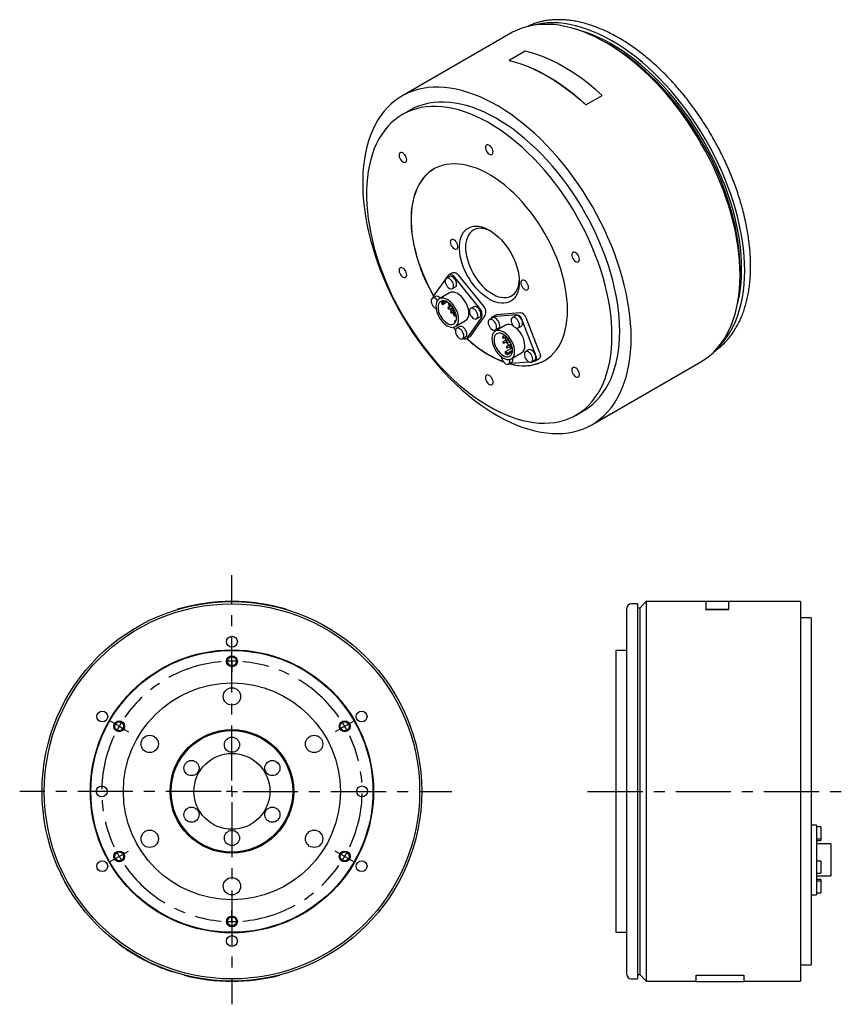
# Model space of a CAD drawing. Extents: x 87 to 936, y 80 to 779.
# Tile 2 of 2: x 557 to 936, y 325 to 779. Entities that reach past the tile are written whole.
import ezdxf

# ---------------------------------------------------------------- set-up
doc = ezdxf.new("R2010")
doc.units = 0
doc.header["$LTSCALE"] = 2
doc.header["$MEASUREMENT"] = 0
doc.linetypes.add('CENTERX2', pattern=[20.32, 12.7, -2.54, 2.54, -2.54])
doc.layers.get('0').update_dxf_attribs({"linetype": 'CONTINUOUS'})
doc.layers.add('ﾚｲﾔｰ1', color=7, linetype='CENTERX2')

# ---------------------------------------------------------------- blocks, each defined once
blk = doc.blocks.new('SW_CENTERMARKSYMBOL_0')
at = {"color": 6, "linetype": 'CENTERX2'}
for p, q in [((0, 5), (0, 99.76)), ((0, 62.5), (0, 65)), ((0, 60), (0, 62.5)), ((0, 60), (0, 57.5)), ((0, 57.5), (0, 55)), ((-54.13, 31.25), (-56.29, 32.5)), ((54.13, 31.25), (56.29, 32.5)), ((-51.96, 30), (-54.13, 31.25)), ((-51.96, 30), (-49.8, 28.75)), ((-49.8, 28.75), (-47.63, 27.5)), ((49.8, 28.75), (47.63, 27.5)), ((51.96, 30), (49.8, 28.75)), ((51.96, 30), (54.13, 31.25)), ((-5, 0), (-97.8, 0)), ((0, 0), (-2.5, 0)), ((0, 0), (0, 2.5)), ((0, 0), (0, -2.5)), ((0, 0), (2.5, 0)), ((5, 0), (101.31, 0)), ((0, -5), (0, -98.19)), ((-54.13, -31.25), (-56.29, -32.5)), ((-51.96, -30), (-54.13, -31.25)), ((-51.96, -30), (-49.8, -28.75)), ((-49.8, -28.75), (-47.63, -27.5)), ((49.8, -28.75), (47.63, -27.5)), ((51.96, -30), (49.8, -28.75)), ((51.96, -30), (54.13, -31.25)), ((54.13, -31.25), (56.29, -32.5)), ((0, -57.5), (0, -55)), ((0, -60), (0, -57.5)), ((0, -60), (0, -62.5))]:
    blk.add_line(p, q, dxfattribs=at)
at = {"color": 6, "linetype": 'Continuous'}
blk.add_line((0, -62.5), (0, -65), dxfattribs=at)
at = {"color": 6, "linetype": 'CENTERX2'}
for start, end in [(94.7746, 145.2254), (90, 92.3873), (87.6127, 90), (34.7746, 85.2254), (147.6127, 150), (30, 32.3873), (150, 152.3873), (27.6127, 30), (154.7746, 205.2254), (334.7746, 25.2254), (207.6127, 210), (210, 212.3873), (327.6127, 330), (330, 332.3873), (214.7746, 265.2254), (274.7746, 325.2254), (267.6127, 270), (270, 272.3873)]:
    blk.add_arc((0, 0), 60, start, end, dxfattribs=at)

msp = doc.modelspace()

# ---------------------------------------------------------------- linework, layer by layer
at = {"color": 7, "linetype": 'Continuous'}
for p, q in [((783.02, 773.22), (732.82, 744.24)), ((828.9, 767.66), (826.78, 768.89)), ((789.63, 764.98), (782.2, 760.7)), ((782.22, 760.61), (782.2, 760.7)), ((817.58, 740.2), (825, 744.48)), ((817.58, 740.2), (817.6, 740.26)), ((817.6, 740.26), (825.02, 744.55)), ((825, 744.48), (825.02, 744.55)), ((736.57, 737.75), (733.03, 735.71)), ((888.64, 661.73), (888.64, 664.18)), ((753.91, 661.38), (747.4, 652.13)), ((754.69, 661.01), (753.28, 660.19)), ((756.07, 662.77), (754.3, 661.75)), ((768.55, 646.46), (757.29, 660.48)), ((770.32, 647.48), (759.05, 661.5)), ((756.03, 655.43), (757.44, 656.25)), ((748.24, 651.82), (746.82, 651.01)), ((754.73, 653.49), (749.99, 650.75)), ((751.33, 649.58), (751.75, 649.82)), ((751.83, 649.08), (751.33, 649.58)), ((751.47, 648.14), (753.54, 649.33)), ((751.83, 649.08), (752.81, 649.65)), ((750.97, 648.64), (751.47, 648.14)), ((751.47, 648.14), (751.83, 649.08)), ((755.62, 647.6), (754.07, 646.71)), ((756.08, 646.2), (754.16, 646.71)), ((754.27, 646.18), (756.19, 645.66)), ((754.93, 648.31), (754.61, 648.13)), ((755.01, 647.43), (755.51, 647.72)), ((756.22, 645.52), (755.26, 644.97)), ((755.86, 647.31), (756.08, 646.2)), ((756.19, 645.66), (756.71, 643.15)), ((756.49, 646.09), (756.4, 646.56)), ((756.49, 646.09), (756.64, 646.17)), ((756.72, 646.03), (756.49, 646.09)), ((756.6, 645.55), (757.03, 645.44)), ((757.12, 643.04), (756.6, 645.55)), ((765.87, 647.1), (764.46, 646.28)), ((755.66, 644.27), (756.39, 644.7)), ((757.06, 642.83), (757.79, 643.25)), ((757.06, 640.39), (757.82, 640.82)), ((757.78, 640.67), (757.06, 640.39)), ((757.06, 640.39), (757.37, 639.78)), ((757.39, 637.94), (762.13, 640.67)), ((762.95, 632.78), (769.46, 642.03)), ((764.72, 633.8), (771.23, 643.05)), ((767.21, 641.52), (768.62, 642.34)), ((774.53, 641.95), (773.11, 641.14)), ((776.01, 643.25), (774.24, 642.23)), ((785.55, 643.33), (774.65, 642.36)), ((787.32, 644.35), (776.42, 643.38)), ((785.1, 642.9), (783.68, 642.08)), ((794.55, 624.71), (788.26, 640.93)), ((796.32, 625.73), (790.02, 641.95)), ((756.41, 637.61), (757.48, 636.29)), ((759.42, 637.91), (758, 637.1)), ((775.25, 636.25), (775.48, 635.64)), ((780.54, 638.59), (775.8, 635.86)), ((775.86, 636.37), (777.28, 637.19)), ((786.43, 637.32), (787.85, 638.14)), ((760.75, 632.34), (762.17, 633.15)), ((762.56, 632.41), (764.33, 633.43)), ((780.26, 633.83), (779.24, 633.24)), ((781.77, 632.28), (779.36, 630.89)), ((779.59, 632.63), (780.71, 633.28)), ((780.78, 633.38), (780.78, 633.37)), ((782.15, 631.75), (780.89, 631.03)), ((781.13, 632.77), (781.29, 632.86)), ((781.2, 632.93), (781.2, 632.96)), ((782.49, 631.2), (782.43, 631.17)), ((779.71, 630.29), (780.83, 630.93)), ((780.39, 626.32), (783.63, 628.2)), ((783.13, 629.9), (781.01, 628.68)), ((781.24, 630.42), (782.36, 631.07)), ((781.36, 628.08), (782.48, 628.72)), ((781.45, 625.71), (783.74, 627.04)), ((783.35, 629.28), (782.54, 628.82)), ((782.78, 630.56), (782.82, 630.58)), ((782.89, 628.21), (783.55, 628.59)), ((782.96, 628.25), (783.26, 627.98)), ((791.2, 627.17), (789.79, 626.36)), ((780.39, 626.32), (780.39, 625.71)), ((781.45, 625.71), (780.39, 626.32)), ((781.45, 625.1), (783.71, 626.4)), ((781.45, 625.1), (781.45, 625.71)), ((783.2, 623.04), (787.94, 625.77)), ((792.54, 621.59), (793.95, 622.41)), ((794.24, 622.13), (796, 623.15)), ((781.97, 620.65), (783.38, 621.46)), ((782.65, 621.04), (782.93, 621.03)), ((782.93, 621.03), (791.1, 621.76)), ((793.15, 621.95), (793.83, 622.01)), ((820.31, 592.68), (870.52, 621.67)), ((813.03, 597.14), (816.56, 599.18)), ((841.4, 510.12), (838.4, 510.12)), ((841.4, 510.12), (841.4, 337.12)), ((845.4, 511.12), (842.4, 508.12)), ((872.9, 511.12), (845.4, 511.12)), ((845.4, 511.12), (845.4, 336.12)), ((883.4, 511.22), (872.9, 511.22)), ((872.9, 511.22), (872.9, 507.56)), ((883.4, 507.56), (883.4, 511.22)), ((916.4, 511.12), (883.4, 511.12)), ((916.4, 511.12), (916.4, 336.12)), ((629.46, 507.47), (629.43, 507.56)), ((679.46, 507.47), (679.49, 507.56)), ((836.4, 423.62), (836.4, 508.12)), ((842.4, 508.12), (841.4, 508.12)), ((842.4, 508.12), (842.4, 339.12)), ((872.9, 507.56), (883.4, 507.56)), ((872.9, 507.47), (872.9, 507.56)), ((872.9, 507.47), (883.4, 507.47)), ((883.4, 507.47), (883.4, 507.56)), ((921.4, 503.62), (916.4, 503.62)), ((921.4, 503.62), (921.4, 343.62)), ((836.4, 488.62), (831.4, 488.62)), ((831.4, 488.62), (831.4, 358.62)), ((836.4, 339.12), (836.4, 423.62)), ((923.8, 408.07), (921.4, 408.07)), ((923.8, 408.07), (923.8, 406.32)), ((925.8, 407.23), (923.8, 407.23)), ((923.8, 406.32), (923.8, 390.39)), ((925.8, 407.23), (925.8, 401.73)), ((923.8, 401.73), (925.8, 401.73)), ((923.8, 401.04), (925.8, 401.04)), ((925.8, 401.73), (925.8, 401.04)), ((930.5, 399.41), (923.8, 399.41)), ((930.5, 399.41), (930.5, 384.61)), ((925.8, 391.41), (923.8, 391.41)), ((925.8, 391.41), (925.8, 385.91)), ((923.8, 390.39), (923.8, 385.61)), ((923.8, 385.91), (925.8, 385.91)), ((923.8, 385.61), (923.8, 376.41)), ((923.8, 384.61), (930.5, 384.61)), ((925.8, 382.97), (923.8, 382.97)), ((925.8, 382.28), (923.8, 382.28)), ((925.8, 382.97), (925.8, 382.28)), ((925.8, 382.28), (925.8, 376.78)), ((921.4, 375.94), (923.8, 375.94)), ((923.8, 376.78), (925.8, 376.78)), ((923.8, 376.41), (923.8, 375.94)), ((831.4, 358.62), (836.4, 358.62)), ((602.46, 353.24), (602.4, 353.16)), ((916.4, 343.62), (921.4, 343.62)), ((627.43, 340.29), (627.46, 340.39)), ((632.46, 338.93), (632.43, 338.83)), ((676.46, 338.93), (676.48, 338.83)), ((838.4, 337.12), (841.4, 337.12)), ((841.4, 339.12), (842.4, 339.12)), ((842.4, 339.12), (845.4, 336.12)), ((845.4, 336.12), (868.4, 336.12)), ((868.4, 338.93), (890.4, 338.93)), ((868.4, 338.93), (868.4, 338.83)), ((868.4, 338.83), (890.4, 338.83)), ((868.4, 336.02), (868.4, 338.83)), ((868.4, 336.02), (890.4, 336.02)), ((890.4, 338.93), (890.4, 338.83)), ((890.4, 338.83), (890.4, 336.02)), ((890.4, 336.12), (916.4, 336.12))]:
    msp.add_line(p, q, dxfattribs=at)
for points in [[(888.64, 661.73), (888.58, 665.04), (888.38, 668.42), (888.06, 671.86), (887.6, 675.36), (887.02, 678.9), (886.32, 682.48), (885.48, 686.1), (884.53, 689.73), (883.45, 693.39), (882.25, 697.05), (880.94, 700.71), (879.51, 704.37), (877.97, 708.01), (876.32, 711.63), (874.57, 715.22), (872.72, 718.77), (870.77, 722.27), (868.73, 725.73), (866.6, 729.12), (864.39, 732.45), (862.1, 735.71), (859.73, 738.88), (857.3, 741.97), (854.8, 744.96), (852.24, 747.86), (849.63, 750.64), (846.97, 753.32), (844.26, 755.88), (841.53, 758.31), (838.75, 760.62), (835.96, 762.8), (833.14, 764.83), (830.32, 766.73), (827.48, 768.48), (824.64, 770.08), (821.81, 771.53), (818.99, 772.82), (816.18, 773.95), (813.4, 774.92), (810.64, 775.73), (807.92, 776.38), (805.24, 776.86), (802.6, 777.17), (800.02, 777.31), (797.49, 777.29), (795.02, 777.1), (792.62, 776.74), (790.29, 776.21), (788.04, 775.52), (785.87, 774.66), (783.78, 773.65), (783.02, 773.22)], [(791.31, 776.65), (790.51, 776.29), (790.44, 776.25)], [(890.76, 663.77), (890.7, 667.07), (890.5, 670.44), (890.18, 673.87), (889.72, 677.35), (889.14, 680.88), (888.43, 684.45), (887.59, 688.04), (886.63, 691.67), (885.55, 695.31), (884.35, 698.95), (883.03, 702.6), (881.6, 706.24), (880.06, 709.86), (878.41, 713.46), (876.66, 717.04), (874.8, 720.57), (872.85, 724.05), (870.81, 727.49), (868.67, 730.86), (866.46, 734.16), (864.17, 737.39), (861.8, 740.54), (859.36, 743.6), (856.86, 746.57), (854.31, 749.43), (851.69, 752.18), (849.04, 754.83), (846.34, 757.35), (843.6, 759.75), (840.84, 762.02), (838.05, 764.15), (835.24, 766.15), (832.42, 768), (829.6, 769.71), (826.77, 771.26), (823.96, 772.67), (821.15, 773.91), (818.36, 774.99), (815.6, 775.92), (812.86, 776.68), (810.16, 777.27), (807.5, 777.69), (804.89, 777.95), (802.34, 778.04), (799.84, 777.96), (797.4, 777.72), (795.03, 777.3), (793.09, 776.82)], [(889.35, 664.58), (889.29, 667.83), (889.09, 671.15), (888.77, 674.52), (888.32, 677.95), (887.74, 681.43), (887.04, 684.94), (886.21, 688.48), (885.26, 692.05), (884.18, 695.63), (882.99, 699.22), (881.69, 702.81), (880.27, 706.39), (878.74, 709.95), (877.11, 713.5), (875.37, 717.01), (873.53, 720.48), (871.6, 723.9), (869.58, 727.27), (867.47, 730.58), (865.28, 733.82), (863.01, 736.99), (860.67, 740.08), (858.26, 743.07), (855.79, 745.97), (853.27, 748.77), (850.69, 751.46), (848.06, 754.04), (845.4, 756.5), (842.7, 758.83), (839.98, 761.04), (837.23, 763.11), (834.46, 765.04), (831.69, 766.83), (828.9, 768.47), (826.13, 769.96), (823.35, 771.3), (820.6, 772.49), (817.86, 773.51), (815.14, 774.37), (814.56, 774.54)], [(888.64, 664.18), (888.58, 667.42), (888.38, 670.74), (888.06, 674.11), (887.61, 677.54), (887.03, 681.02), (886.33, 684.53), (885.5, 688.07), (884.55, 691.64), (883.48, 695.22), (882.29, 698.81), (880.98, 702.4), (879.56, 705.98), (878.04, 709.55), (876.4, 713.09), (874.66, 716.6), (872.83, 720.07), (870.9, 723.49), (868.87, 726.86), (866.76, 730.17), (864.57, 733.42), (862.3, 736.58), (859.96, 739.67), (857.56, 742.66), (855.09, 745.56), (852.56, 748.36), (849.98, 751.05), (847.36, 753.63), (844.69, 756.09), (841.99, 758.42), (839.27, 760.63), (836.52, 762.7), (833.75, 764.63), (830.98, 766.42), (828.9, 767.66)], [(825.02, 744.55), (822.14, 747.12), (819.22, 749.55), (816.27, 751.84), (813.3, 753.97), (810.32, 755.94), (807.33, 757.75), (804.34, 759.39), (801.35, 760.86), (798.38, 762.16), (795.43, 763.28), (792.51, 764.22), (789.63, 764.98)], [(782.2, 760.7), (785.09, 759.94), (788.01, 759), (790.96, 757.88), (793.93, 756.58), (796.91, 755.11), (799.9, 753.46), (802.89, 751.65), (805.87, 749.68), (808.84, 747.55), (811.79, 745.27), (814.71, 742.84), (817.6, 740.26)], [(782.22, 760.61), (785.11, 759.85), (788.02, 758.91), (790.97, 757.79), (793.93, 756.49), (796.91, 755.02), (799.9, 753.38), (802.89, 751.57), (805.87, 749.6), (808.83, 747.48), (811.78, 745.2), (814.7, 742.77), (817.58, 740.2)], [(838.44, 632.74), (838.37, 636.06), (838.18, 639.44), (837.85, 642.88), (837.4, 646.38), (836.82, 649.92), (836.11, 653.5), (835.28, 657.12), (834.32, 660.75), (833.24, 664.41), (832.04, 668.07), (830.73, 671.73), (829.3, 675.39), (827.76, 679.03), (826.12, 682.64), (824.37, 686.23), (822.51, 689.79), (820.57, 693.29), (818.53, 696.75), (816.4, 700.14), (814.19, 703.47), (811.89, 706.73), (809.53, 709.9), (807.09, 712.99), (804.59, 715.98), (802.03, 718.87), (799.42, 721.66), (796.76, 724.34), (794.06, 726.9), (791.32, 729.33), (788.55, 731.64), (785.75, 733.81), (782.94, 735.85), (780.11, 737.75), (777.28, 739.5), (774.44, 741.1), (771.61, 742.54), (768.78, 743.84), (765.98, 744.97), (763.19, 745.94), (760.44, 746.75), (757.72, 747.4), (755.04, 747.87), (752.4, 748.19), (749.81, 748.33), (747.28, 748.31), (744.82, 748.11), (742.41, 747.76), (740.08, 747.23), (737.83, 746.54), (735.66, 745.68), (733.58, 744.66), (731.58, 743.48), (729.68, 742.15), (727.88, 740.66), (726.18, 739.01), (724.59, 737.22), (723.1, 735.29), (721.73, 733.21), (720.48, 731), (719.34, 728.65), (718.32, 726.18), (717.42, 723.59), (716.65, 720.88), (716.01, 718.06), (715.49, 715.14), (715.1, 712.12), (714.84, 709.01), (714.71, 705.81), (714.71, 702.53), (714.84, 699.18), (715.1, 695.77), (715.49, 692.3), (716.01, 688.78), (716.65, 685.22), (717.42, 681.62), (718.32, 677.99), (719.34, 674.35), (720.48, 670.69), (721.73, 667.03), (723.1, 663.37), (724.59, 659.72), (726.18, 656.09), (727.88, 652.48), (729.68, 648.91), (731.58, 645.38), (733.58, 641.9), (735.66, 638.47), (737.83, 635.11), (740.08, 631.82), (742.41, 628.6), (744.82, 625.47), (747.28, 622.43), (749.81, 619.48), (752.4, 616.64), (755.04, 613.91), (757.72, 611.29), (760.44, 608.8), (763.19, 606.42), (765.98, 604.18), (768.78, 602.08), (771.61, 600.11), (774.44, 598.29), (777.28, 596.61), (780.11, 595.09), (782.94, 593.72), (785.75, 592.5), (788.55, 591.45), (791.32, 590.56), (794.06, 589.83), (796.76, 589.27), (799.42, 588.87), (802.03, 588.65), (804.59, 588.59), (807.09, 588.69), (809.53, 588.97), (811.89, 589.41), (814.19, 590.02), (816.4, 590.8), (818.53, 591.73), (820.57, 592.83), (822.51, 594.09), (824.37, 595.5), (826.12, 597.07), (827.76, 598.79), (829.3, 600.65), (830.73, 602.66), (832.04, 604.8), (833.24, 607.08), (834.32, 609.49), (835.28, 612.02), (836.11, 614.68), (836.82, 617.44), (837.4, 620.31), (837.85, 623.28), (838.18, 626.35), (838.37, 629.51), (838.44, 632.74)], [(833.14, 635.81), (833.07, 638.98), (832.88, 642.21), (832.55, 645.51), (832.1, 648.86), (831.52, 652.26), (830.81, 655.69), (829.98, 659.15), (829.02, 662.64), (827.95, 666.13), (826.75, 669.63), (825.44, 673.13), (824.02, 676.62), (822.49, 680.09), (820.85, 683.54), (819.12, 686.95), (817.28, 690.31), (815.35, 693.63), (813.33, 696.89), (811.23, 700.08), (809.04, 703.2), (806.79, 706.24), (804.46, 709.19), (802.07, 712.05), (799.62, 714.81), (797.11, 717.46), (794.56, 720), (791.97, 722.42), (789.34, 724.72), (786.69, 726.89), (784.01, 728.92), (781.31, 730.82), (778.6, 732.57), (775.89, 734.17), (773.18, 735.63), (770.47, 736.92), (767.78, 738.06), (765.12, 739.04), (762.47, 739.86), (759.86, 740.52), (757.29, 741), (754.76, 741.33), (752.28, 741.48), (749.86, 741.47), (747.5, 741.28), (745.21, 740.93), (742.99, 740.42), (740.84, 739.74), (738.78, 738.89), (736.81, 737.88), (736.57, 737.75)], [(829.6, 633.77), (829.53, 636.93), (829.34, 640.17), (829.02, 643.47), (828.56, 646.82), (827.98, 650.22), (827.27, 653.65), (826.44, 657.11), (825.49, 660.59), (824.41, 664.09), (823.22, 667.59), (821.91, 671.09), (820.49, 674.58), (818.96, 678.05), (817.32, 681.5), (815.58, 684.9), (813.74, 688.27), (811.81, 691.59), (809.8, 694.85), (807.69, 698.04), (805.51, 701.16), (803.25, 704.2), (800.92, 707.15), (798.53, 710.01), (796.08, 712.77), (793.58, 715.42), (791.03, 717.96), (788.44, 720.38), (785.81, 722.68), (783.15, 724.85), (780.47, 726.88), (777.77, 728.78), (775.07, 730.53), (772.35, 732.13), (769.64, 733.58), (766.94, 734.88), (764.25, 736.02), (761.58, 737), (758.94, 737.82), (756.33, 738.48), (753.75, 738.96), (751.23, 739.28), (748.75, 739.44), (746.33, 739.42), (743.97, 739.24), (741.67, 738.89), (739.45, 738.38), (737.31, 737.69), (735.25, 736.85), (733.27, 735.84), (731.39, 734.67), (729.6, 733.35), (727.91, 731.87), (726.33, 730.24), (724.85, 728.47), (723.49, 726.55), (722.23, 724.49), (721.1, 722.3), (720.08, 719.98), (719.19, 717.54), (718.42, 714.98), (717.78, 712.31), (717.26, 709.53), (716.87, 706.66), (716.61, 703.69), (716.48, 700.64), (716.48, 697.5), (716.61, 694.3), (716.87, 691.03), (717.26, 687.7), (717.78, 684.33), (718.42, 680.92), (719.19, 677.47), (720.08, 673.99), (721.1, 670.5), (722.23, 667), (723.49, 663.5), (724.85, 660), (726.33, 656.52), (727.91, 653.07), (729.6, 649.64), (731.39, 646.25), (733.27, 642.91), (735.25, 639.62), (737.31, 636.39), (739.45, 633.24), (741.67, 630.16), (743.97, 627.16), (746.33, 624.25), (748.75, 621.44), (751.23, 618.73), (753.75, 616.14), (756.33, 613.66), (758.94, 611.29), (761.58, 609.06), (764.25, 606.96), (766.94, 605), (769.64, 603.17), (772.35, 601.49), (775.07, 599.97), (777.77, 598.59), (780.47, 597.37), (783.15, 596.31), (785.81, 595.41), (788.44, 594.67), (791.03, 594.1), (793.58, 593.7), (796.08, 593.46), (798.53, 593.39), (800.92, 593.49), (803.25, 593.76), (805.51, 594.19), (807.69, 594.79), (809.8, 595.55), (811.81, 596.48), (813.74, 597.57), (815.58, 598.81), (817.32, 600.21), (818.96, 601.77), (820.49, 603.47), (821.91, 605.32), (823.22, 607.31), (824.41, 609.43), (825.49, 611.69), (826.44, 614.07), (827.27, 616.57), (827.98, 619.18), (828.56, 621.91), (829.02, 624.74), (829.34, 627.66), (829.53, 630.67), (829.6, 633.77)], [(734.11, 717.2), (733.67, 717.66), (733.19, 718), (732.71, 718.19), (732.27, 718.21), (731.91, 718.06), (731.64, 717.75), (731.49, 717.31), (731.47, 716.77), (731.58, 716.16), (731.81, 715.54), (732.14, 714.95), (732.56, 714.43), (733.03, 714.03), (733.51, 713.76), (733.97, 713.66), (734.37, 713.72), (734.69, 713.95), (734.91, 714.33), (734.99, 714.83), (734.95, 715.4), (734.78, 716.02), (734.49, 716.63), (734.11, 717.2)], [(774.8, 718.48), (774.73, 719.06), (774.54, 719.69), (774.24, 720.29), (773.84, 720.84), (773.39, 721.29), (772.91, 721.6), (772.44, 721.76), (772.01, 721.75), (771.66, 721.58), (771.41, 721.25), (771.28, 720.79), (771.28, 720.23), (771.41, 719.62), (771.66, 719), (772.01, 718.42), (772.44, 717.92), (772.91, 717.53), (773.39, 717.29), (773.84, 717.21), (774.24, 717.31), (774.54, 717.56), (774.73, 717.96), (774.8, 718.48)], [(809.09, 645.6), (809.03, 648.13), (808.84, 650.72), (808.51, 653.37), (808.07, 656.07), (807.49, 658.8), (806.79, 661.56), (805.98, 664.34), (805.04, 667.13), (803.99, 669.91), (802.83, 672.68), (801.56, 675.43), (800.19, 678.14), (798.72, 680.82), (797.16, 683.44), (795.52, 686), (793.79, 688.49), (791.99, 690.9), (790.12, 693.23), (788.19, 695.46), (786.21, 697.58), (784.18, 699.59), (782.1, 701.49), (780, 703.26), (777.87, 704.89), (775.73, 706.39), (773.57, 707.75), (771.41, 708.96), (769.26, 710.01), (767.12, 710.91), (765.01, 711.65), (762.92, 712.23), (760.87, 712.65), (758.86, 712.9), (756.9, 712.98), (755, 712.9), (753.16, 712.65), (751.4, 712.23), (749.71, 711.65), (748.11, 710.91), (746.6, 710.01), (745.18, 708.95), (743.86, 707.74), (742.64, 706.38), (741.53, 704.88), (740.54, 703.25), (739.66, 701.48), (738.9, 699.58), (738.27, 697.57), (737.76, 695.44), (737.37, 693.21), (737.11, 690.89), (736.98, 688.48), (736.98, 685.99), (737.11, 683.42), (737.37, 680.8), (737.76, 678.13), (738.27, 675.41), (738.9, 672.66), (739.66, 669.89), (740.54, 667.11), (741.53, 664.32), (742.64, 661.55), (743.86, 658.79), (745.18, 656.05), (746.6, 653.36), (747.34, 652.03)], [(747.6, 710.63), (746.67, 710.05), (745.25, 708.99), (743.93, 707.78), (742.71, 706.43), (741.6, 704.93), (740.61, 703.29), (739.73, 701.52), (738.98, 699.62), (738.34, 697.61), (737.83, 695.48), (737.44, 693.26), (737.18, 690.93), (737.06, 688.52), (737.06, 686.03), (737.18, 683.46), (737.44, 680.84), (737.83, 678.17), (738.34, 675.45), (738.98, 672.7), (739.73, 669.93), (740.61, 667.15), (741.6, 664.37), (742.71, 661.59), (743.93, 658.83), (745.25, 656.09), (746.67, 653.4), (747.39, 652.11)], [(786.89, 658.5), (786.83, 657), (786.63, 655.59), (786.31, 654.28), (785.87, 653.09), (785.31, 652.01), (784.64, 651.08), (783.85, 650.29), (782.97, 649.64), (781.99, 649.16), (780.93, 648.84), (779.8, 648.68), (778.61, 648.69), (777.36, 648.86), (776.08, 649.2), (774.76, 649.7), (773.44, 650.35), (772.1, 651.16), (770.78, 652.11), (769.48, 653.19), (768.21, 654.4), (766.99, 655.72), (765.83, 657.14), (764.73, 658.64), (763.71, 660.22), (762.78, 661.86), (761.95, 663.54), (761.22, 665.25), (760.6, 666.97), (760.09, 668.69), (759.71, 670.38), (759.46, 672.04), (759.33, 673.64), (759.33, 675.18), (759.46, 676.64), (759.71, 678), (760.09, 679.26), (760.6, 680.39), (761.22, 681.4), (761.95, 682.26), (762.78, 682.98), (763.71, 683.54), (764.73, 683.95), (765.83, 684.19), (766.99, 684.26), (768.21, 684.17), (769.48, 683.92), (770.78, 683.5), (772.1, 682.92), (773.44, 682.19), (774.76, 681.31), (776.08, 680.29), (777.36, 679.15), (778.61, 677.88), (779.8, 676.51), (780.93, 675.04), (781.99, 673.5), (782.97, 671.89), (783.85, 670.23), (784.64, 668.53), (785.31, 666.81), (785.87, 665.09), (786.31, 663.39), (786.63, 661.71), (786.83, 660.08), (786.89, 658.5)], [(773.83, 681.94), (773.56, 682.08), (772.3, 682.62), (771.06, 683), (769.85, 683.21), (768.7, 683.25), (767.61, 683.12), (766.59, 682.83), (765.65, 682.37), (764.81, 681.75), (764.07, 680.98), (763.45, 680.06), (762.94, 679), (762.55, 677.83), (762.29, 676.54), (762.16, 675.15), (762.16, 673.68), (762.29, 672.14), (762.55, 670.55), (762.94, 668.92), (763.45, 667.28), (764.07, 665.64), (764.81, 664.01), (765.65, 662.42), (766.59, 660.88), (767.61, 659.41), (768.7, 658.02), (769.85, 656.73), (771.06, 655.56), (772.3, 654.5), (773.56, 653.58), (774.83, 652.81), (776.1, 652.19), (777.36, 651.73), (778.58, 651.44), (779.76, 651.31), (780.89, 651.35), (781.94, 651.56), (782.92, 651.94), (783.81, 652.48), (784.6, 653.18), (785.29, 654.02), (785.85, 655.01), (786.3, 656.13), (786.63, 657.36), (786.82, 658.7), (786.87, 659.35)], [(755.07, 676.87), (755.14, 676.28), (755.33, 675.66), (755.63, 675.06), (756.03, 674.51), (756.48, 674.06), (756.96, 673.75), (757.43, 673.59), (757.86, 673.6), (758.21, 673.77), (758.46, 674.1), (758.59, 674.56), (758.59, 675.12), (758.46, 675.73), (758.21, 676.35), (757.86, 676.93), (757.43, 677.43), (756.96, 677.82), (756.48, 678.06), (756.03, 678.13), (755.63, 678.04), (755.33, 677.78), (755.14, 677.38), (755.07, 676.87)], [(813.72, 667.7), (814.1, 667.82), (814.39, 668.11), (814.56, 668.53), (814.6, 669.05), (814.51, 669.65), (814.3, 670.27), (813.98, 670.87), (813.58, 671.41), (813.12, 671.83), (812.63, 672.12), (812.17, 672.26), (811.75, 672.22), (811.41, 672.02), (811.18, 671.66), (811.07, 671.18), (811.1, 670.61), (811.25, 670), (811.52, 669.38), (811.88, 668.81), (812.32, 668.33), (812.8, 667.96), (813.27, 667.75), (813.72, 667.7)], [(732.34, 665.14), (731.96, 665.02), (731.68, 664.74), (731.5, 664.32), (731.46, 663.79), (731.55, 663.19), (731.76, 662.57), (732.08, 661.97), (732.49, 661.44), (732.95, 661.01), (733.43, 660.72), (733.89, 660.59), (734.31, 660.62), (734.65, 660.83), (734.88, 661.18), (734.99, 661.66), (734.97, 662.23), (734.81, 662.84), (734.55, 663.46), (734.18, 664.03), (733.74, 664.52), (733.27, 664.88), (732.79, 665.09), (732.34, 665.14)], [(756.07, 662.77), (756.31, 662.87), (756.72, 662.93), (757.18, 662.87), (757.65, 662.68), (758.14, 662.38), (758.61, 661.98), (759.05, 661.5)], [(878.67, 628.58), (880.06, 630.03), (881.6, 631.87), (883.03, 633.86), (884.35, 635.99), (885.55, 638.25), (886.63, 640.64), (887.59, 643.15), (888.43, 645.79), (889.14, 648.54), (889.72, 651.39), (890.18, 654.35), (890.5, 657.4), (890.7, 660.54), (890.76, 663.77)], [(756.6, 656.69), (756.53, 657.31), (756.34, 657.96), (756.03, 658.61), (755.62, 659.2), (755.16, 659.69), (754.65, 660.06), (754.15, 660.27), (753.68, 660.32), (753.28, 660.19), (752.97, 659.91), (752.77, 659.48), (752.71, 658.94), (752.77, 658.32), (752.97, 657.66), (753.28, 657.02), (753.68, 656.43), (754.15, 655.93), (754.65, 655.57), (755.16, 655.35), (755.62, 655.31), (756.03, 655.43), (756.34, 655.72), (756.53, 656.15), (756.6, 656.69)], [(757.29, 660.48), (756.84, 660.96), (756.37, 661.36), (755.89, 661.66), (755.41, 661.85), (754.95, 661.91), (754.54, 661.85), (754.19, 661.68), (753.91, 661.38)], [(758.01, 657.51), (757.94, 658.13), (757.75, 658.78), (757.44, 659.42), (757.04, 660.01), (756.57, 660.51), (756.07, 660.87), (755.56, 661.09), (755.09, 661.13), (754.69, 661.01)], [(791.13, 656.05), (791.07, 656.64), (790.88, 657.26), (790.57, 657.87), (790.18, 658.42), (789.73, 658.86), (789.24, 659.18), (788.77, 659.34), (788.35, 659.33), (787.99, 659.15), (787.74, 658.82), (787.61, 658.36), (787.61, 657.81), (787.74, 657.2), (787.99, 656.58), (788.35, 655.99), (788.77, 655.49), (789.24, 655.11), (789.73, 654.87), (790.18, 654.79), (790.57, 654.89), (790.88, 655.14), (791.07, 655.54), (791.13, 656.05)], [(870.52, 621.67), (870.77, 621.81), (872.72, 623.07), (874.57, 624.49), (876.32, 626.05), (877.97, 627.77), (879.51, 629.64), (880.94, 631.64), (882.25, 633.79), (883.45, 636.07), (884.53, 638.47), (885.48, 641.01), (886.32, 643.66), (887.02, 646.42), (887.6, 649.29), (888.06, 652.27), (888.38, 655.33), (888.58, 658.49), (888.64, 661.73)], [(763.66, 644.06), (763.6, 645.04), (763.41, 646.08), (763.09, 647.13), (762.66, 648.19), (762.13, 649.22), (761.51, 650.19), (760.8, 651.09), (760.05, 651.89), (759.25, 652.58), (758.43, 653.12), (757.61, 653.52), (756.81, 653.76), (756.05, 653.84), (755.35, 653.74), (754.73, 653.49)], [(749.17, 650), (749.17, 650.01), (748.7, 650.51), (748.2, 650.87), (747.69, 651.09), (747.22, 651.13), (746.82, 651.01), (746.51, 650.72), (746.32, 650.29), (746.25, 649.75), (746.32, 649.13), (746.51, 648.48), (746.82, 647.83), (747.22, 647.24), (747.69, 646.75), (748.2, 646.38), (748.55, 646.22)], [(758.92, 641.33), (758.86, 642.31), (758.67, 643.34), (758.35, 644.4), (757.93, 645.45), (757.39, 646.48), (756.77, 647.46), (756.07, 648.36), (755.31, 649.16), (754.51, 649.84), (753.69, 650.39), (752.87, 650.79), (752.07, 651.03), (751.32, 651.1), (750.62, 651.01), (749.99, 650.75), (749.46, 650.34), (749.03, 649.78), (748.72, 649.09), (748.52, 648.27), (748.46, 647.37), (748.52, 646.38), (748.72, 645.35), (749.03, 644.29), (749.46, 643.24), (749.99, 642.21), (750.62, 641.23), (751.32, 640.33), (752.07, 639.53), (752.87, 638.85), (753.69, 638.3), (754.51, 637.91), (755.31, 637.67), (756.07, 637.59), (756.77, 637.68), (757.39, 637.94), (757.93, 638.35), (758.35, 638.91), (758.67, 639.61), (758.86, 640.42), (758.92, 641.33)], [(757.93, 641.9), (757.87, 642.78), (757.68, 643.72), (757.37, 644.67), (756.94, 645.62), (756.42, 646.52), (755.81, 647.36), (755.14, 648.11), (754.43, 648.75), (753.69, 649.25), (752.96, 649.6), (752.24, 649.79), (751.57, 649.81), (750.96, 649.67), (750.44, 649.37), (750.02, 648.92), (749.71, 648.32), (749.51, 647.61), (749.45, 646.8), (749.51, 645.91), (749.71, 644.97), (750.02, 644.02), (750.44, 643.07), (750.96, 642.17), (751.57, 641.33), (752.24, 640.58), (752.96, 639.95), (753.69, 639.45), (754.43, 639.1), (755.14, 638.9), (755.81, 638.88), (756.42, 639.02), (756.94, 639.32), (757.37, 639.78), (757.68, 640.37), (757.87, 641.08), (757.93, 641.9)], [(754.16, 646.71), (754.09, 646.71), (754.03, 646.67), (754.01, 646.6), (754.01, 646.5), (754.05, 646.39), (754.11, 646.3), (754.19, 646.22), (754.27, 646.18)], [(755.1, 647.62), (755.07, 647.76), (755.01, 647.9), (754.92, 648.02), (754.81, 648.11), (754.7, 648.15), (754.61, 648.13), (754.55, 648.06), (754.53, 647.94), (754.55, 647.81), (754.61, 647.67), (754.7, 647.54), (754.81, 647.45), (754.92, 647.42), (755.01, 647.43), (755.07, 647.51), (755.1, 647.62)], [(755.11, 645.95), (755.15, 645.87), (755.56, 645.14)], [(755.74, 644.46), (755.72, 644.59), (755.66, 644.73), (755.57, 644.86), (755.46, 644.95), (755.35, 644.98), (755.26, 644.97), (755.2, 644.89), (755.18, 644.78), (755.2, 644.65), (755.26, 644.5), (755.35, 644.38), (755.46, 644.29), (755.57, 644.25), (755.66, 644.27), (755.72, 644.34), (755.74, 644.46)], [(767.78, 642.78), (767.71, 643.4), (767.52, 644.05), (767.21, 644.7), (766.81, 645.29), (766.34, 645.78), (765.83, 646.15), (765.33, 646.36), (764.86, 646.41), (764.46, 646.28), (764.15, 646), (763.96, 645.57), (763.89, 645.02), (763.96, 644.41), (764.15, 643.75), (764.46, 643.11), (764.86, 642.52), (765.33, 642.02), (765.83, 641.66), (766.34, 641.44), (766.81, 641.4), (767.21, 641.52), (767.52, 641.81), (767.71, 642.24), (767.78, 642.78)], [(769.19, 643.6), (769.13, 644.22), (768.93, 644.87), (768.62, 645.51), (768.22, 646.1), (767.75, 646.6), (767.25, 646.96), (766.75, 647.18), (766.28, 647.22), (765.87, 647.1)], [(782.28, 620.83), (784.18, 620.38), (786.21, 620.05), (788.19, 619.88), (790.12, 619.89), (791.99, 620.05), (793.79, 620.39), (795.52, 620.88), (797.16, 621.54), (798.72, 622.37), (800.19, 623.35), (801.56, 624.48), (802.83, 625.76), (803.99, 627.19), (805.04, 628.76), (805.98, 630.47), (806.79, 632.3), (807.49, 634.25), (808.07, 636.32), (808.51, 638.5), (808.84, 640.78), (809.03, 643.15), (809.09, 645.6)], [(756, 644.47), (756.32, 644.05), (756.59, 643.73)], [(756.71, 643.15), (756.74, 643.04), (756.81, 642.94), (756.89, 642.87), (756.97, 642.83), (757.04, 642.83), (757.1, 642.87), (757.12, 642.94), (757.12, 643.04)], [(757.33, 642.99), (757.77, 642.62), (757.9, 642.52)], [(776.43, 637.63), (776.37, 638.25), (776.17, 638.91), (775.86, 639.55), (775.46, 640.14), (774.99, 640.64), (774.49, 641), (773.99, 641.22), (773.52, 641.26), (773.11, 641.14), (772.8, 640.85), (772.61, 640.42), (772.54, 639.88), (772.61, 639.26), (772.8, 638.61), (773.11, 637.96), (773.52, 637.37), (773.99, 636.88), (774.49, 636.51), (774.99, 636.3), (775.46, 636.25), (775.86, 636.37), (776.17, 636.66), (776.37, 637.09), (776.43, 637.63)], [(777.85, 638.45), (777.78, 639.07), (777.59, 639.72), (777.28, 640.37), (776.88, 640.96), (776.41, 641.45), (775.9, 641.82), (775.4, 642.03), (774.93, 642.08), (774.53, 641.95)], [(776.01, 643.25), (776.1, 643.3), (776.42, 643.38)], [(787, 638.58), (786.94, 639.2), (786.74, 639.85), (786.43, 640.5), (786.03, 641.09), (785.56, 641.58), (785.06, 641.95), (784.55, 642.16), (784.09, 642.21), (783.68, 642.08), (783.37, 641.8), (783.18, 641.37), (783.11, 640.82), (783.18, 640.2), (783.37, 639.55), (783.68, 638.91), (784.09, 638.32), (784.55, 637.82), (785.06, 637.46), (785.56, 637.24), (786.03, 637.2), (786.43, 637.32), (786.74, 637.61), (786.94, 638.04), (787, 638.58)], [(788.42, 639.4), (788.35, 640.01), (788.16, 640.67), (787.85, 641.31), (787.44, 641.9), (786.98, 642.4), (786.47, 642.76), (785.97, 642.98), (785.5, 643.02), (785.1, 642.9)], [(761.32, 633.59), (761.26, 634.21), (761.06, 634.87), (760.75, 635.51), (760.35, 636.1), (759.88, 636.6), (759.38, 636.96), (758.87, 637.18), (758.41, 637.22), (758, 637.1), (757.69, 636.81), (757.5, 636.38), (757.43, 635.84), (757.5, 635.22), (757.69, 634.57), (758, 633.92), (758.41, 633.33), (758.87, 632.84), (759.38, 632.47), (759.88, 632.26), (760.35, 632.21), (760.75, 632.34), (761.06, 632.62), (761.26, 633.05), (761.32, 633.59)], [(762.74, 634.41), (762.67, 635.03), (762.48, 635.68), (762.17, 636.33), (761.76, 636.92), (761.3, 637.41), (760.79, 637.78), (760.29, 637.99), (759.82, 638.04), (759.42, 637.91)], [(784.73, 626.43), (784.67, 627.41), (784.48, 628.44), (784.16, 629.5), (783.73, 630.55), (783.2, 631.58), (782.58, 632.56), (781.88, 633.46), (781.12, 634.26), (780.32, 634.94), (779.5, 635.49), (778.68, 635.89), (777.88, 636.13), (777.13, 636.2), (776.43, 636.11), (775.8, 635.86), (775.27, 635.44), (774.84, 634.88), (774.52, 634.19), (774.33, 633.38), (774.27, 632.47), (774.33, 631.48), (774.52, 630.45), (774.84, 629.39), (775.27, 628.34), (775.8, 627.31), (776.43, 626.33), (777.13, 625.43), (777.88, 624.63), (778.68, 623.95), (779.5, 623.4), (780.32, 623.01), (781.12, 622.77), (781.88, 622.69), (782.58, 622.78), (783.2, 623.04), (783.73, 623.45), (784.16, 624.01), (784.48, 624.71), (784.67, 625.52), (784.73, 626.43)], [(816.56, 599.18), (817.28, 599.61), (819.12, 600.85), (820.85, 602.26), (822.49, 603.81), (824.02, 605.51), (825.44, 607.36), (826.75, 609.35), (827.95, 611.47), (829.02, 613.73), (829.98, 616.11), (830.81, 618.61), (831.52, 621.23), (832.1, 623.95), (832.55, 626.78), (832.88, 629.7), (833.07, 632.71), (833.14, 635.81)], [(764.72, 633.8), (764.44, 633.51), (764.33, 633.43)], [(783.74, 627), (783.68, 627.89), (783.49, 628.82), (783.18, 629.78), (782.75, 630.72), (782.23, 631.63), (781.62, 632.46), (780.95, 633.21), (780.24, 633.85), (779.5, 634.35), (778.76, 634.7), (778.05, 634.89), (777.38, 634.91), (776.77, 634.77), (776.25, 634.47), (775.83, 634.02), (775.51, 633.42), (775.32, 632.71), (775.26, 631.9), (775.32, 631.01), (775.51, 630.07), (775.83, 629.12), (776.25, 628.17), (776.77, 627.27), (777.38, 626.43), (778.05, 625.68), (778.76, 625.05), (779.5, 624.55), (780.24, 624.2), (780.95, 624.01), (781.62, 623.98), (782.23, 624.12), (782.75, 624.42), (783.18, 624.88), (783.49, 625.47), (783.68, 626.18), (783.74, 627)], [(779.67, 632.79), (779.65, 632.91), (779.59, 633.04), (779.51, 633.14), (779.42, 633.22), (779.33, 633.25), (779.24, 633.24), (779.19, 633.18), (779.17, 633.08), (779.19, 632.96), (779.24, 632.83), (779.33, 632.73), (779.42, 632.65), (779.51, 632.62), (779.59, 632.63), (779.65, 632.69), (779.67, 632.79)], [(780.03, 634), (780.06, 633.76), (780.07, 633.71)], [(780.78, 633.38), (780.78, 633.37), (780.72, 633.31), (780.7, 633.21), (780.72, 633.09), (780.78, 632.97), (780.86, 632.86), (780.95, 632.79), (781.05, 632.75), (781.13, 632.77), (781.18, 632.83), (781.2, 632.93), (781.2, 632.93)], [(782.5, 631.18), (782.43, 631.17), (782.37, 631.1), (782.35, 631), (782.37, 630.88), (782.43, 630.76), (782.51, 630.65), (782.6, 630.58), (782.69, 630.54), (782.78, 630.56), (782.81, 630.59)], [(779.79, 630.45), (779.77, 630.57), (779.71, 630.69), (779.63, 630.8), (779.54, 630.87), (779.44, 630.91), (779.36, 630.89), (779.31, 630.83), (779.29, 630.73), (779.31, 630.61), (779.36, 630.49), (779.44, 630.38), (779.54, 630.3), (779.63, 630.27), (779.71, 630.29), (779.77, 630.35), (779.79, 630.45)], [(781.32, 630.58), (781.3, 630.7), (781.24, 630.83), (781.16, 630.93), (781.07, 631.01), (780.97, 631.04), (780.89, 631.03), (780.84, 630.97), (780.82, 630.87), (780.84, 630.75), (780.89, 630.62), (780.97, 630.52), (781.07, 630.44), (781.16, 630.41), (781.24, 630.42), (781.3, 630.48), (781.32, 630.58)], [(781.44, 628.24), (781.42, 628.36), (781.36, 628.48), (781.28, 628.59), (781.19, 628.66), (781.09, 628.7), (781.01, 628.68), (780.96, 628.62), (780.94, 628.52), (780.96, 628.4), (781.01, 628.28), (781.09, 628.17), (781.19, 628.09), (781.28, 628.06), (781.36, 628.08), (781.42, 628.14), (781.44, 628.24)], [(781.25, 630.43), (781.6, 629.87), (782.03, 629.27)], [(782.97, 628.37), (782.95, 628.49), (782.89, 628.62), (782.81, 628.72), (782.72, 628.8), (782.62, 628.83), (782.54, 628.82), (782.49, 628.76), (782.47, 628.66), (782.49, 628.54), (782.54, 628.41), (782.62, 628.31), (782.72, 628.23), (782.81, 628.2), (782.89, 628.21), (782.95, 628.27), (782.97, 628.37)], [(794.52, 623.67), (794.45, 624.29), (794.26, 624.94), (793.95, 625.58), (793.55, 626.17), (793.08, 626.67), (792.57, 627.04), (792.07, 627.25), (791.6, 627.3), (791.2, 627.17)], [(876.84, 626.57), (876.92, 626.62), (877.54, 627.07)], [(778.65, 623.97), (778.71, 623.53), (778.91, 622.88), (779.22, 622.23), (779.62, 621.65), (780.09, 621.15), (780.59, 620.78), (781.09, 620.57), (781.56, 620.52), (781.97, 620.65), (782.28, 620.93), (782.47, 621.36), (782.54, 621.91)], [(782.54, 621.91), (782.47, 622.53), (782.42, 622.75)], [(783.95, 622.72), (783.88, 623.34), (783.87, 623.42)], [(793.11, 622.85), (793.04, 623.47), (792.84, 624.12), (792.54, 624.77), (792.13, 625.36), (791.66, 625.85), (791.16, 626.22), (790.66, 626.43), (790.19, 626.48), (789.79, 626.36), (789.48, 626.07), (789.28, 625.64), (789.22, 625.1), (789.28, 624.48), (789.48, 623.82), (789.79, 623.18), (790.19, 622.59), (790.66, 622.1), (791.16, 621.73), (791.66, 621.51), (792.13, 621.47), (792.54, 621.59), (792.84, 621.88), (793.04, 622.31), (793.11, 622.85)], [(793.83, 622.01), (794.14, 622.09), (794.41, 622.26), (794.61, 622.52), (794.75, 622.86), (794.81, 623.27), (794.8, 623.72), (794.71, 624.21), (794.55, 624.71)], [(796.32, 625.73), (796.48, 625.23), (796.57, 624.74), (796.58, 624.29), (796.52, 623.88), (796.38, 623.54), (796.17, 623.28), (796, 623.15)], [(811.95, 615.65), (812.4, 615.18), (812.88, 614.84), (813.35, 614.66), (813.79, 614.64), (814.15, 614.79), (814.42, 615.09), (814.57, 615.53), (814.6, 616.08), (814.49, 616.68), (814.26, 617.3), (813.92, 617.89), (813.5, 618.41), (813.04, 618.82), (812.55, 619.08), (812.09, 619.19), (811.69, 619.12), (811.37, 618.89), (811.16, 618.51), (811.07, 618.02), (811.11, 617.44), (811.28, 616.82), (811.57, 616.21), (811.95, 615.65)], [(771.26, 614.37), (771.33, 613.78), (771.52, 613.16), (771.82, 612.55), (772.22, 612), (772.67, 611.56), (773.15, 611.24), (773.62, 611.08), (774.05, 611.09), (774.4, 611.27), (774.65, 611.6), (774.78, 612.06), (774.78, 612.61), (774.65, 613.22), (774.4, 613.84), (774.05, 614.43), (773.62, 614.93), (773.15, 615.31), (772.67, 615.55), (772.22, 615.63), (771.82, 615.54), (771.52, 615.28), (771.33, 614.88), (771.26, 614.37)]]:
    msp.add_lwpolyline(points, dxfattribs=at)
for centre, radius in [((654.46, 423.62), 87.5), ((654.46, 423.62), 86.5), ((654.46, 492.62), 2.5), ((654.46, 423.62), 65.25), ((654.46, 423.62), 65), ((654.46, 423.62), 50), ((654.46, 467.37), 4), ((594.7, 458.12), 2.5), ((714.21, 458.12), 2.5), ((616.57, 445.49), 4), ((654.46, 423.62), 28.5), ((654.46, 423.62), 28), ((692.35, 445.49), 4), ((654.46, 445.12), 3.5), ((654.46, 423.62), 17.5), ((635.84, 434.37), 3.5), ((673.08, 434.37), 3.5), ((594.46, 423.62), 2.5), ((714.46, 423.62), 2.5), ((635.84, 412.87), 3.5), ((673.08, 412.87), 3.5), ((616.57, 401.74), 4), ((654.46, 402.12), 3.5), ((692.35, 401.74), 4), ((594.7, 389.12), 2.5), ((714.21, 389.12), 2.5), ((654.46, 379.87), 4), ((654.46, 354.62), 2.5)]:
    msp.add_circle(centre, radius, dxfattribs=at)
at = {"color": 6, "linetype": 'Continuous'}
for centre in [(654.46, 483.62), (602.5, 453.62), (706.42, 453.62), (602.5, 393.62), (706.42, 393.62), (654.46, 363.62)]:
    msp.add_circle(centre, 2.5, dxfattribs=at)
for centre in [(654.46, 483.62), (602.5, 453.62), (706.42, 453.62), (602.5, 393.62), (706.42, 393.62), (654.46, 363.62)]:
    msp.add_circle(centre, 2.06)
at = {"color": 7, "linetype": 'Continuous'}
for centre, radius, start, end in [((824.74, 663.99), 64.62, 345.9669, 0.5283), ((756.71, 657.34), 1.31, 303.9377, 7.3744), ((749.15, 651.01), 2.07, 147.4566, 176.0165), ((748.79, 649.97), 1.94, 32.4658, 106.6494), ((754.07, 647.98), 3.17, 149.7671, 168.0898), ((762.15, 649.75), 7.97, 186.0932, 199.8559), ((765.59, 643.55), 4.15, 338.6054, 44.5239), ((767.36, 644.57), 4.15, 338.6054, 44.5239), ((760.06, 643.65), 3.63, 304.8344, 6.4778), ((767.89, 643.43), 1.32, 303.9577, 7.3545), ((774.81, 641.26), 1.1, 98.0362, 168.0338), ((785.06, 640.05), 3.32, 15.4735, 81.3993), ((786.82, 641.07), 3.32, 15.4735, 81.3993), ((776.54, 638.28), 1.32, 304.0176, 7.2946), ((782.06, 635.29), 3.63, 55.9588, 114.8037), ((777.88, 628.56), 11.6, 2.9447, 48.3393), ((787.11, 639.23), 1.32, 304.0987, 7.2135), ((761.82, 633.7), 1.46, 236.3001, 321.0145), ((761.43, 634.24), 1.32, 304.0968, 7.2154), ((798.56, 669.95), 51.86, 226.2486, 248.5397), ((798.69, 670.07), 51.96, 226.2598, 248.3411), ((789.14, 635.18), 9.2, 193.8297, 202.6912), ((785.87, 628.75), 3.63, 304.8066, 6.5056), ((783.72, 630.26), 5.65, 233.7753, 246.23), ((788.79, 640.84), 20.98, 252.1378, 297.8717), ((782.64, 622.56), 1.32, 304.0967, 7.2154), ((793.2, 623.5), 1.33, 304.2606, 7.0517), ((654.46, 423.62), 87.6, 73.3985, 106.6015), ((838.4, 508.12), 2, 90, 180), ((654.46, 423.62), 87.6, 233.6834, 239.9308), ((654.46, 423.62), 87.6, 246.3085, 251.9039), ((654.46, 423.62), 87.6, 255.4379, 284.5621), ((838.4, 339.12), 2, 180, 270)]:
    msp.add_arc(centre, radius, start, end, dxfattribs=at)
for points, knots in [([(877.65, 627.16), (877.85, 627.3), (878.66, 627.86), (879.99, 628.99), (881.64, 630.55), (883.18, 632.25), (884.63, 634.07), (885.97, 636.03), (887.21, 638.11), (888.35, 640.3), (889.38, 642.62), (890.3, 645.04), (891.1, 647.57), (891.79, 650.2), (892.37, 652.93), (892.82, 655.75), (893.16, 658.65), (893.38, 661.63), (893.48, 664.68), (893.47, 667.8), (893.33, 670.98), (893.08, 674.22), (892.71, 677.5), (892.22, 680.83), (891.62, 684.19), (890.91, 687.59), (890.08, 691), (889.14, 694.43), (888.1, 697.88), (886.95, 701.32), (885.69, 704.77), (884.33, 708.2), (882.87, 711.63), (881.32, 715.02), (879.67, 718.4), (877.93, 721.73), (876.11, 725.03), (874.2, 728.28), (872.21, 731.48), (870.14, 734.62), (868.01, 737.69), (865.8, 740.69), (863.53, 743.62), (861.2, 746.47), (858.81, 749.23), (856.37, 751.89), (853.89, 754.46), (851.36, 756.93), (848.79, 759.29), (846.2, 761.54), (843.57, 763.67), (840.92, 765.69), (838.25, 767.58), (835.56, 769.34), (832.87, 770.97), (830.17, 772.46), (827.48, 773.82), (824.79, 775.04), (822.11, 776.12), (819.44, 777.04), (816.8, 777.83), (814.19, 778.46), (811.6, 778.94), (809.06, 779.26), (806.55, 779.44), (804.1, 779.46), (801.7, 779.32), (799.36, 779.04), (797.08, 778.6), (794.87, 778.01), (792.99, 777.38), (791.87, 776.89), (791.44, 776.7)], [0, 0, 0, 0, 0.004651, 0.018873, 0.033111, 0.047374, 0.061669, 0.076, 0.090369, 0.104775, 0.119217, 0.13369, 0.148189, 0.162711, 0.177249, 0.191801, 0.206361, 0.220927, 0.235496, 0.250066, 0.264635, 0.279202, 0.293765, 0.308326, 0.322883, 0.337437, 0.351987, 0.366533, 0.381076, 0.395617, 0.410155, 0.42469, 0.439224, 0.453756, 0.468286, 0.482816, 0.497345, 0.511874, 0.526404, 0.540933, 0.555464, 0.569996, 0.58453, 0.599065, 0.613603, 0.628144, 0.642688, 0.657235, 0.671786, 0.68634, 0.700899, 0.715463, 0.73003, 0.744602, 0.759177, 0.773756, 0.788336, 0.802918, 0.817498, 0.832075, 0.846644, 0.861203, 0.875747, 0.890271, 0.90477, 0.919238, 0.933673, 0.948069, 0.962426, 0.976745, 0.991027, 1, 1, 1, 1]), ([(602.4, 353.16), (602.41, 353.16), (602.42, 353.14), (602.53, 353.07), (602.58, 353.03)], [0, 0, 0, 0, 0.48273, 1, 1, 1, 1]), ([(610.57, 347.8), (610.68, 347.74), (610.81, 347.66), (611.02, 347.54), (611.09, 347.5), (611.21, 347.44), (611.24, 347.42), (611.3, 347.38), (611.32, 347.37), (611.36, 347.35), (611.38, 347.34), (611.56, 347.24), (611.73, 347.15), (611.99, 347), (612.07, 346.95), (612.21, 346.88), (612.26, 346.85), (612.33, 346.81), (612.35, 346.8), (612.4, 346.77), (612.42, 346.76), (612.63, 346.65), (612.82, 346.54), (613.12, 346.39), (613.21, 346.33), (613.37, 346.25), (613.42, 346.23), (613.52, 346.17), (613.57, 346.14), (613.82, 346.01), (614.03, 345.9), (614.34, 345.74), (614.44, 345.69), (614.65, 345.58), (614.76, 345.53), (615.08, 345.37), (615.29, 345.26), (615.6, 345.11), (615.7, 345.05), (615.86, 344.98), (615.91, 344.95), (616.02, 344.9), (616.07, 344.88), (616.33, 344.75), (616.54, 344.65), (616.84, 344.51), (616.94, 344.46), (617.08, 344.39), (617.13, 344.37), (617.23, 344.32), (617.28, 344.3), (617.52, 344.18), (617.71, 344.1), (617.97, 343.98), (618.06, 343.94), (618.19, 343.88), (618.23, 343.86), (618.29, 343.83), (618.31, 343.82), (618.35, 343.8), (618.37, 343.79), (618.73, 343.63), (619.02, 343.5), (619.26, 343.4)], [0, 0, 0, 0, 0.0625, 0.0625, 0.09375, 0.09375, 0.109375, 0.109375, 0.117188, 0.117188, 0.125, 0.125, 0.1875, 0.1875, 0.21875, 0.21875, 0.234375, 0.234375, 0.242188, 0.242188, 0.25, 0.25, 0.3125, 0.3125, 0.34375, 0.34375, 0.359375, 0.359375, 0.375, 0.375, 0.4375, 0.4375, 0.46875, 0.46875, 0.5, 0.5, 0.5625, 0.5625, 0.59375, 0.59375, 0.609375, 0.609375, 0.625, 0.625, 0.6875, 0.6875, 0.71875, 0.71875, 0.734375, 0.734375, 0.75, 0.75, 0.8125, 0.8125, 0.84375, 0.84375, 0.859375, 0.859375, 0.867188, 0.867188, 0.875, 0.875, 1, 1, 1, 1]), ([(627.25, 340.35), (627.3, 340.33), (627.39, 340.3), (627.44, 340.29), (627.43, 340.29), (627.43, 340.29)], [0, 0, 0, 0, 0.48755, 0.975468, 1, 1, 1, 1])]:
    msp.add_open_spline(points, degree=3, knots=knots, dxfattribs=at)
at = {"layer": 'ﾚｲﾔｰ1', "color": 6, "linetype": 'CENTERX2'}
msp.add_line((818.36, 423.62), (935.73, 423.62), dxfattribs=at)

# ---------------------------------------------------------------- block references
at = {"color": 7, "linetype": 'Continuous'}
msp.add_blockref('SW_CENTERMARKSYMBOL_0', (654.46, 423.62), dxfattribs=at)

doc.saveas('drawing.dxf')
